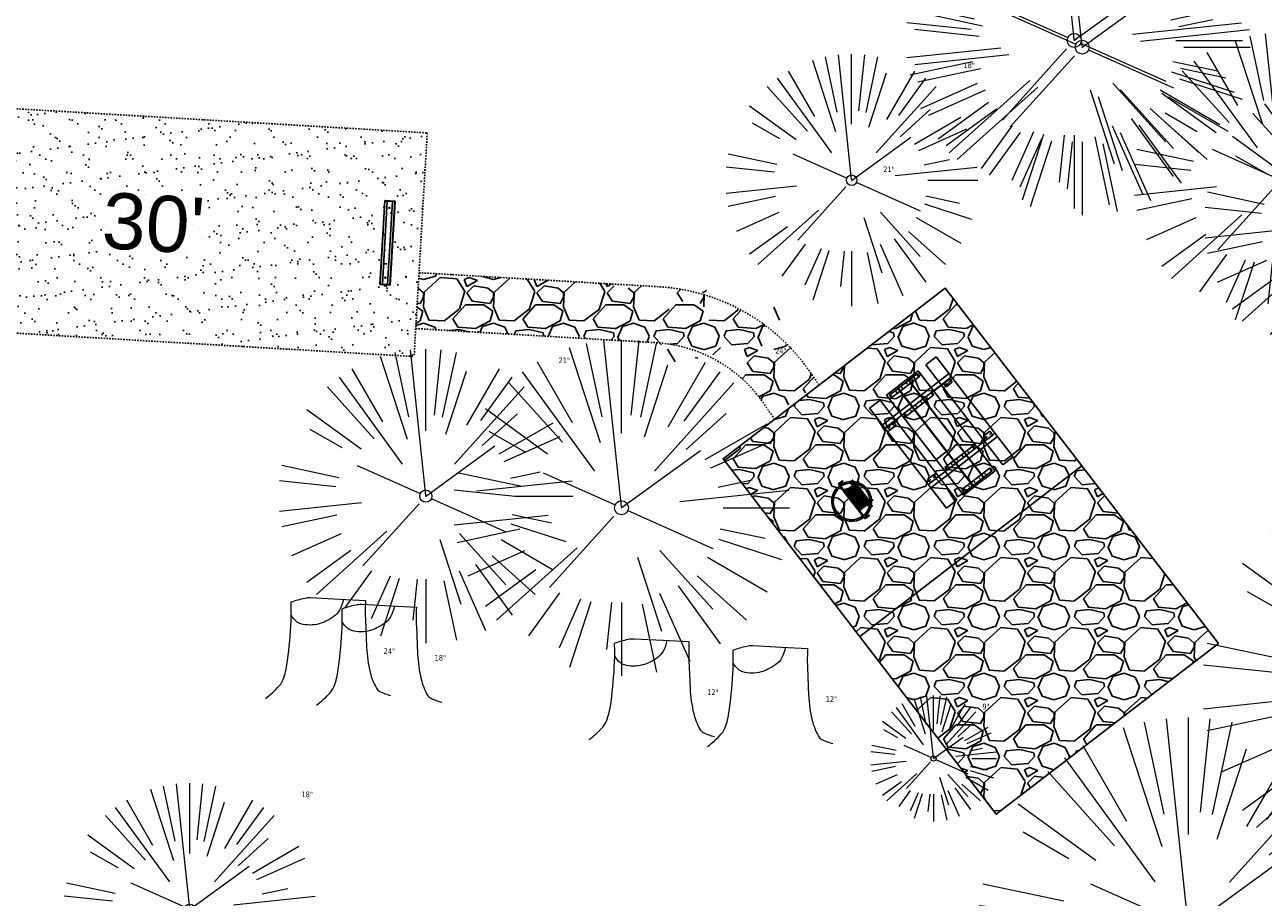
# Model space of a CAD drawing. Header units: feet. Extents: x 1134296 to 1140710, y 647902 to 649877.
# Tile 43 of 57: x 1134717 to 1134805, y 649080 to 649142. Entities that reach past the tile are written whole.
import ezdxf

# ---------------------------------------------------------------- set-up
doc = ezdxf.new("R2010")
doc.units = ezdxf.units.FT
doc.header["$MEASUREMENT"] = 0
doc.linetypes.add('RAD', pattern=[0.13, 0.08, -0.05])
for name, color, linetype, lineweight in [('-ANGLE-IRON', 8, 'Continuous', 25), ('V-SITE-VEGE', 55, 'Continuous', 18), ('V-SITE-VEGE-TEXT', 8, 'Continuous', 18)]:
    doc.layers.add(name, color=color, linetype=linetype, lineweight=lineweight)
for name, color, linetype in [('-BOLTS-LAGS-SCREWS', 7, 'Continuous'), ('-CONCRETE', 9, 'Continuous'), ('-HARDWARE', 7, 'Continuous'), ('-TIMBER', 5, 'Continuous'), ('C-CAMPSITE-PADS', 6, 'Continuous'), ('C-PRKG-ASPH', 8, 'Continuous'), ('C-PRKG-GRVL', 8, 'Continuous'), ('C-PRKG-WHEL-STOP', 9, 'Continuous'), ('C-ROAD-ASPHALT', 1, 'Continuous'), ('C-ROAD-GRVL', 1, 'RAD'), ('C-SWLK-GRVL', 6, 'RAD'), ('C-SWLK-GRVL-PATT', 8, 'Continuous'), ('G-XREF', 7, 'Continuous')]:
    doc.layers.add(name, color=color, linetype=linetype)
doc.styles.add('Arial', font='arial.ttf')
doc.styles.add('SEI-Dim & Leader', font='tahoma.ttf')
pattern_1 = [(228.012787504, (3.6, 5), (-40.00000000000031, -45.00000000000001), [0.67268, -66.5954402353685]), (184.969740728, (3.15, 4.5), (59.99999999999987, 5.000000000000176), [1.15434, -114.27962380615]), (132.510447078, (2, 4.4), (50.00000000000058, -54.99999999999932), [0.8139400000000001, -80.5801629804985]), (267.273689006, (0.05, 3.15), (5.000000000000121, 100.0000000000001), [1.05119, -104.067790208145]), (292.833654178, (0, 2.1), (-24.99999999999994, 60.00000000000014), [1.030775, -102.0468656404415]), (357.273689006, (0.4, 1.15), (-100.0000000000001, 5.000000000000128), [1.05119, -104.067790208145]), (37.6942404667, (1.45, 1.1), (-64.99999999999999, -49.99999999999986), [1.390145, -137.62424274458]), (72.2553283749, (2.55, 1.95), (35.00000000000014, 110), [1.31244, -129.9316074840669]), (121.429565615, (2.95, 3.2), (-40.0000000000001, 64.99999999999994), [1.05475, -104.420365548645]), (175.236358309, (2.4, 4.1), (54.99999999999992, -5.00000000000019), [1.20416, -59.0038128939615]), (222.397437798, (1.2, 4.2), (-59.99999999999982, -54.99999999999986), [1.55724, -154.1668750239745]), (138.814074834, (5, 3.1), (-35.00000000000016, 30), [0.5315049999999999, -52.61922406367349]), (171.46923439, (4.600000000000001, 3.45), (64.99999999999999, -9.999999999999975), [1.011185, -100.107557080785]), (225, (3.6, 3.6), (-5.551115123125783e-16, -4.999999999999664), [0.707105, -6.3639628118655]), (203.198590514, (3.25, 4.2), (24.99999999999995, 9.999999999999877), [0.38079, -37.6980755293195]), (291.801409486, (2.9, 4.050000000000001), (-4.99999999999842, 15.00000000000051), [0.538515, -26.3873090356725]), (30.96375653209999, (3.1, 3.55), (15.00000000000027, 9.999999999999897), [0.874645, -28.2801144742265]), (161.565051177, (3.85, 4), (10.00000000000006, -4.999999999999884), [0.632455, -15.178933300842]), (16.389540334, (0, 4.050000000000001), (49.99999999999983, 15.00000000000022), [0.886, -87.714225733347]), (70.3461759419, (0.8500000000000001, 4.3), (-20.0000000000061, -55.00000000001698), [0.7433049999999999, -73.58703873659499]), (293.198590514, (3.85, 5), (-9.999999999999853, 24.99999999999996), [0.761575, -37.3172905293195]), (343.610459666, (4.149999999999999, 4.3), (-49.99999999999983, 15.00000000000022), [0.8859999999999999, -87.71422573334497]), (339.44395478, (0, 0.95), (-25.00000000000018, 10.00000000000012), [0.8543999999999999, -41.86561872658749]), (294.775140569, (0.8, 0.65), (-25.00000000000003, 55.00000000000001), [0.71589, -70.87321531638]), (66.8014094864, (3.9, 0), (9.999999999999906, 24.99999999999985), [0.761575, -37.3172905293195]), (17.3540246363, (4.2, 0.7000000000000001), (-64.99999999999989, -19.99999999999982), [0.838155, -82.97711807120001]), (69.44395478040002, (1.45, 0), (-10.00000000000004, -24.99999999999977), [0.4272, -42.29281872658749]), (101.309932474, (3.6, 0), (-4.999999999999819, 20.00000000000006), [0.25495, -25.240147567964]), (165.963756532, (3.55, 0.25), (14.99999999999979, -5.000000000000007), [1.030775, -19.5847531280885]), (186.009005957, (2.55, 0.5), (50.00000000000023, 4.999999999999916), [0.9552499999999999, -94.56961587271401]), (303.690067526, (3.1, 3.1), (-4.999999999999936, 9.999999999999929), [0.7211099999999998, -17.30664637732]), (353.157226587, (3.5, 2.5), (85.00000000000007, -10.00000000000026), [1.25897, -124.6378131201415]), (60.9453959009, (4.75, 2.35), (-19.99999999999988, -34.99999999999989), [0.51478, -50.963370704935]), (90, (5, 2.8), (-4.999999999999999, 5), [0.3, -4.699999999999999]), (120.256437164, (2.45, 0.65), (20.00000000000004, -35.00000000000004), [0.69462, -68.76759994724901]), (48.01278750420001, (2.1, 1.25), (40, 44.99999999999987), [1.34536, -65.92276023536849]), (0, (3, 2.25), (5, 5), [1.3, -3.7]), (325.3048464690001, (4.3, 2.25), (50.0000000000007, -34.99999999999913), [0.7905699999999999, -78.26637150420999]), (254.054604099, (4.95, 1.8), (-5.000000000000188, -20.00000000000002), [0.72801, -35.6725394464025]), (207.645975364, (4.75, 1.1), (-94.99999999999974, -50.00000000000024), [1.185325, -117.347370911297]), (175.42607874, (3.7, 0.55), (-64.99999999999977, 5.000000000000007), [1.253995, -124.1453670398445])]

# ---------------------------------------------------------------- blocks, each defined once
blk = doc.blocks.new('V-SITE-VEGE-Coniferious Tree 2')
at = {"color": 0, "linetype": 'ByBlock'}
for p, q in [((-0.06264093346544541, 0.1926377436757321), (-0.1545378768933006, 0.4755369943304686)), ((-0.0574950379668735, 0.2703678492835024), (-0.1039851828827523, 0.4890788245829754)), ((-0.0003172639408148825, 0.0025937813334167), (-0.05229705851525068, 0.4972664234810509)), ((-3.601054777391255e-05, 0.2219193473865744), (-3.601054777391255e-05, 0.5000060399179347)), ((0.02890183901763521, 0.2753366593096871), (0.05222503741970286, 0.4972664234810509)), ((0.0571938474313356, 0.2692740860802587), (0.1039131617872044, 0.4890788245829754)), ((-0.1460065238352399, 0.2528363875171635), (-0.2500390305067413, 0.4330260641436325)), ((0.06850648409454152, 0.2109817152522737), (0.1382469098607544, 0.425630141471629)), ((0.139142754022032, 0.2410654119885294), (0.2499670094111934, 0.4330260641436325)), ((-0.07913071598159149, 0.1088658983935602), (-0.2939353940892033, 0.4045257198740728)), ((0.1868724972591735, 0.2572635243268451), (0.2938633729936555, 0.4045257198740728)), ((-0.1756943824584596, 0.1950752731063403), (-0.3346129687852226, 0.3715878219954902)), ((0.09777767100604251, 0.108636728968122), (0.3345409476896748, 0.3715878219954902)), ((-0.2201011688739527, 0.1598873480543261), (-0.4045617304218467, 0.2938993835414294)), ((0.1919663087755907, 0.1728666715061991), (0.3115823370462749, 0.2805763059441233)), ((0.2487690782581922, 0.143647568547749), (0.4329900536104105, 0.2500030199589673)), ((-0.2844040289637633, 0.1641894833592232), (-0.393144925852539, 0.2269610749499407)), ((0.2658942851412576, 0.1183972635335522), (0.4567507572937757, 0.2033670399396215)), ((-0.0009318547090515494, -0.0006770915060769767), (0.2349564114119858, 0.1707208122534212)), ((-0.2961437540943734, 0.06292784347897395), (-0.4891148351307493, 0.1039491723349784)), ((-0.01992166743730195, 0.008854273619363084), (-0.2318825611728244, 0.1032199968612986)), ((0.2872695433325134, 0.06106323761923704), (0.3884790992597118, 0.08257391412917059)), ((-0.3060292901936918, 0.03215663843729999), (-0.4973024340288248, 0.05226104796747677)), ((0.173080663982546, 0.01818771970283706), (0.497230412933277, 0.05226104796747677)), ((0.3024988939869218, 0), (0.4999700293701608, 0)), ((-0.2182782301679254, -0.02292736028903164), (-0.4973024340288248, -0.05226104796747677)), ((-0.02300503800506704, -0.02554197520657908), (-0.2137781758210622, -0.2373882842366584)), ((0.01849546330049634, -0.008260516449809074), (0.2719985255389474, -0.1211160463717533)), ((-0.302185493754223, -0.0642195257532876), (-0.4891148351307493, -0.1039491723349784)), ((0.2936342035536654, -0.06241742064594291), (0.4274066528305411, -0.09084484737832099)), ((0.2891445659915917, -0.09395946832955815), (0.4755009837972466, -0.1545018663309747)), ((-0.2881436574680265, -0.1282723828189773), (-0.4568227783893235, -0.2033670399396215)), ((-0.1320480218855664, -0.1188660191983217), (-0.3716238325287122, -0.3345769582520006)), ((0.04781873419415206, -0.1473038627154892), (0.1192466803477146, -0.3671294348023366)), ((0.1143820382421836, -0.1271057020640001), (0.2718110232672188, -0.301920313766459)), ((0.2555295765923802, -0.1475434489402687), (0.4329900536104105, -0.2500030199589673)), ((-0.254528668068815, -0.1848980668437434), (-0.4045617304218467, -0.2938993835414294)), ((0.2253521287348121, -0.2029399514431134), (0.3715518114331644, -0.3345769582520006)), ((0.1688618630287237, -0.2324611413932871), (0.2938633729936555, -0.4045257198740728)), ((-0.1842986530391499, -0.2536176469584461), (-0.2766747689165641, -0.3807650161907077)), ((0.1131111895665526, -0.2541280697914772), (0.2033310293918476, -0.4567867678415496)), ((-0.1213812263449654, -0.2725449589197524), (-0.1855903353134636, -0.4167758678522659)), ((-0.09098502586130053, -0.2799408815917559), (-0.1545378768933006, -0.4755369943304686)), ((-0.02966136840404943, -0.2817638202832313), (-0.04434904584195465, -0.4216092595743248)), ((-3.601054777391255e-05, -0.2817638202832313), (-3.601054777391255e-05, -0.5000060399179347)), ((0.06104806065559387, -0.2873055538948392), (0.1039131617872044, -0.4890788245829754))]:
    blk.add_line(p, q, dxfattribs=at)
blk.add_circle((-3.601054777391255e-05, 0), 0.02083358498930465)
blk = doc.blocks.new('V-SITE-VEGE-Stump')
for points in [[(-0.122905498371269, -0.01429599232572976, 0.05261256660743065), (-0.09863241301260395, 0.007697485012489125, 0.1061947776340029), (-0.09053039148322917, 0.02191696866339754, 0.04486152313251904), (-0.08374707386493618, 0.05273626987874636, 0.02007395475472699), (-0.07764030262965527, 0.1228815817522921, 0.01167487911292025), (-0.07732468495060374, 0.1363966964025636, 0.007866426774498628), (-0.07764030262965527, 0.1564565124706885)], [(-0.07764030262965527, 0.1564565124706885, -0.02766804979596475), (-0.05341885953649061, 0.1633605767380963, -0.0679781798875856), (-0.04316680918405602, 0.1642506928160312), (0.008593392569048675, 0.1616126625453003), (0.05395851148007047, 0.1590945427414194)], [(0.01506844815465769, 0.161253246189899, -0.08286378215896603), (0.008147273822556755, 0.1419669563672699, -0.1113242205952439), (-0.002098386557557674, 0.130555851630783, -0.03931328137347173), (-0.01592715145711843, 0.1222882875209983, -0.04919659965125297), (-0.02797848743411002, 0.1177254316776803, -0.06600187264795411), (-0.0446681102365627, 0.1155126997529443, -0.07018691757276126), (-0.06035359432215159, 0.1177254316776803, -0.1148593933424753), (-0.06850904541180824, 0.1222766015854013, -0.0759377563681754), (-0.07734269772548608, 0.1331671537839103)], [(0.05395851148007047, 0.1590945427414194, 0.004334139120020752), (0.05376627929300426, 0.1369184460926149, 0.00834373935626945), (0.05395851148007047, 0.1253997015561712), (0.05605689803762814, 0.07623641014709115, 0.04625247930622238), (0.06241632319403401, 0.03170819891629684, 0.06962485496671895), (0.07334360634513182, 0.00381048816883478, 0.1497246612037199), (0.07941695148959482, -0.001975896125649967, 0.05852299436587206), (0.09922370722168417, -0.009139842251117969)]]:
    blk.add_lwpolyline(points, format="xyb")
blk = doc.blocks.new('C_XBASE-PACTOLA_02403811')
at = {"layer": 'V-SITE-VEGE', "xscale": 23.99971008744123, "yscale": 23.99971008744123, "zscale": 23.99971008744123, "rotation": 8.537736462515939e-07}
for p in [(1134791.475, 649141.168), (1134792.044, 649140.685), (1134759.162, 649107.793)]:
    blk.add_blockref('V-SITE-VEGE-Coniferious Tree 2', p, dxfattribs=at)
at = {"layer": 'V-SITE-VEGE'}
for name, p, xscale, yscale, zscale in [('V-SITE-VEGE-Coniferious Tree 2', (1134806.217, 649131.199), 20.99974632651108, 20.99974632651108, 20.99974632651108), ('V-SITE-VEGE-Coniferious Tree 2', (1134775.59, 649131.181), 17.99978256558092, 17.99978256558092, 17.99978256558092), ('V-SITE-VEGE-Coniferious Tree 2', (1134811.259, 649128.138), 20.99974632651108, 20.99974632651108, 20.99974632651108), ('V-SITE-VEGE-Coniferious Tree 2', (1134745.199, 649108.618), 20.99974632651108, 20.99974632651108, 20.99974632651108), ('V-SITE-VEGE-Coniferious Tree 2', (1134815.631, 649094.987), 29.99963760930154, 29.99963760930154, 29.99963760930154), ('V-SITE-VEGE-Stump', (1134738.711, 649094.757), 40.31522404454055, 40.31522404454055, 40.31522404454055), ('V-SITE-VEGE-Stump', (1134742.348, 649094.275), 40.31522404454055, 40.31522404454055, 40.31522404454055), ('V-SITE-VEGE-Stump', (1134761.8, 649091.817), 40.31522404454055, 40.31522404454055, 40.31522404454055), ('V-SITE-VEGE-Stump', (1134770.258, 649091.325), 40.31522404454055, 40.31522404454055, 40.31522404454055), ('V-SITE-VEGE-Coniferious Tree 2', (1134781.436, 649089.883), 8.999891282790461, 8.999891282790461, 8.999891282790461), ('V-SITE-VEGE-Coniferious Tree 2', (1134799.621, 649077.804), 29.99963760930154, 29.99963760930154, 29.99963760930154), ('V-SITE-VEGE-Coniferious Tree 2', (1134728.349, 649079.116), 17.99978256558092, 17.99978256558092, 17.99978256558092)]:
    blk.add_blockref(name, p, dxfattribs=dict(at, xscale=xscale, yscale=yscale, zscale=zscale))
at = {"layer": 'V-SITE-VEGE-TEXT', "char_height": 0.4, "attachment_point": 7, "style": 'SEI-Dim & Leader'}
for s, insert in [('18"', (1134783.56534375, 649139.181)), ('21"', (1134777.845234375, 649131.76)), ('24"', (1134770.129125, 649118.793)), ('21"', (1134754.670234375, 649118.118)), ('24"', (1134742.188594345, 649097.357)), ('18"', (1134745.825594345, 649096.875)), ('12"', (1134765.277594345, 649094.417)), ('12"', (1134773.735594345, 649093.9249999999)), ('9"', (1134784.923671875, 649093.383)), ('18"', (1134736.32434375, 649087.116))]:
    blk.add_mtext(s, dxfattribs=dict(at, insert=insert))
blk = doc.blocks.new('Wheel_Stop')
for points in [[(-36, 6.75), (36, 6.75)], [(-36, -2.25), (-36, 6.75)], [(-35.625, 4.5), (-36, 6.75)], [(-35.625, 0), (-36, -2.25)], [(-35.955, 6.48), (35.955, 6.48)], [(-35.625, 4.5), (-35.625, 0)], [(-35.625, 4.5), (35.625, 4.5)], [(-35.625, 0), (35.625, 0)], [(35.625, 4.5), (36, 6.75)], [(35.625, 4.5), (35.625, 0)], [(35.625, 0), (36, -2.25)], [(36, -2.25), (36, 6.75)], [(-36, -2.25), (36, -2.25)], [(-35.955, -1.98), (35.955, -1.98)]]:
    blk.add_lwpolyline(points)
for centre in [(-30, 2.25), (30, 2.25)]:
    blk.add_circle(centre, 0.5)
blk = doc.blocks.new('10FT_Precast Table')
at = {"layer": '-ANGLE-IRON'}
for p, q in [((-28.53399626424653, 27.12499979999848), (-28.53399626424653, 33.62500020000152)), ((-28.53399626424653, 33.62500020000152), (-24.53403626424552, 33.62500020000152)), ((-24.53403626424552, 33.62500020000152), (-24.53403626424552, 27.12499979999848)), ((28.46604333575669, 27.12499979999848), (28.46604333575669, 33.62500020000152)), ((28.46604333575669, 33.62500020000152), (32.4660033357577, 33.62500020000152)), ((32.4660033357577, 33.62500020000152), (32.4660033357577, 27.12499979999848)), ((-24.53403626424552, 27.12499979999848), (-28.53399626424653, 27.12499979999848)), ((32.4660033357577, 27.12499979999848), (28.46604333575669, 27.12499979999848)), ((-49.49999999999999, 15.84066587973), (-52.49999999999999, 15.84066587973)), ((-52.49999999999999, 15.84066587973), (-52.49999999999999, -14.65933416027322)), ((-49.49999999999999, -14.65933416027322), (-49.49999999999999, 15.84066587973)), ((-25.53399626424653, 15.8406658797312), (-28.53399626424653, 15.8406658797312)), ((-28.53399626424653, 15.8406658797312), (-28.53399626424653, -14.65933416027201)), ((-25.53399626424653, -14.65933416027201), (-25.53399626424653, 15.8406658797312)), ((32.4660033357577, 15.84066587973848), (29.4660033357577, 15.84066587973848)), ((29.4660033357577, 15.84066587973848), (29.4660033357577, -14.65933416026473)), ((32.4660033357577, -14.65933416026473), (32.4660033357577, 15.84066587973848)), ((52.50000000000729, 15.8406658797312), (49.50000000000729, 15.8406658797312)), ((49.50000000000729, 15.8406658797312), (49.50000000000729, -14.65933416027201)), ((52.50000000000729, -14.65933416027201), (52.50000000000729, 15.8406658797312)), ((-52.49999999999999, -14.65933416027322), (-49.49999999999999, -14.65933416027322)), ((-28.53399626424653, -14.65933416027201), (-25.53399626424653, -14.65933416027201)), ((29.4660033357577, -14.65933416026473), (32.4660033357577, -14.65933416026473)), ((49.50000000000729, -14.65933416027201), (52.50000000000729, -14.65933416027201)), ((-28.53399626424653, -33.62500019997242), (-28.53399626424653, -27.12499979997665)), ((-28.53399626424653, -27.12499979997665), (-24.53403626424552, -27.12499979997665)), ((-24.53403626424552, -27.12499979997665), (-24.53403626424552, -33.62500019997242)), ((28.46604333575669, -33.62500019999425), (28.46604333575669, -27.1249997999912)), ((28.46604333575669, -27.1249997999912), (32.4660033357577, -27.1249997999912)), ((32.4660033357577, -27.1249997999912), (32.4660033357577, -33.62500019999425)), ((-24.53403626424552, -33.62500019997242), (-28.53399626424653, -33.62500019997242)), ((32.4660033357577, -33.62500019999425), (28.46604333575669, -33.62500019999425))]:
    blk.add_line(p, q, dxfattribs=at)
at = {"layer": '-BOLTS-LAGS-SCREWS'}
for centre in [(-26.53401626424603, 32.12500020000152), (30.46602333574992, 32.12500020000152), (-26.53401626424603, 28.62499979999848), (30.46602333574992, 28.62499979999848), (-50.99999999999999, 14.84066987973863), (-27.03399626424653, 14.84066987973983), (30.9660033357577, 14.84066987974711), (51.00000000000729, 14.84066987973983), (-50.99999999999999, 9.340670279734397), (-50.99999999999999, 3.340670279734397), (-27.03399626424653, 9.340670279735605), (-27.03399626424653, 3.340670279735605), (30.9660033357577, 9.34067027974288), (30.9660033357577, 3.340670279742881), (51.00000000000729, 9.340670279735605), (51.00000000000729, 3.340670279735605), (-50.99999999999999, -2.159338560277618), (-50.99999999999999, -8.159338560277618), (-27.03399626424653, -2.15933856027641), (-27.03399626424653, -8.15933856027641), (30.9660033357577, -2.159338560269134), (30.9660033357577, -8.159338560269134), (51.00000000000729, -2.15933856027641), (51.00000000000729, -8.15933856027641), (-50.99999999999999, -13.65933816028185), (-27.03399626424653, -13.65933816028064), (30.9660033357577, -13.65933816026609), (51.00000000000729, -13.65933816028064), (-26.53401626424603, -28.62499979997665), (30.46602333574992, -28.6249997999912), (-26.53401626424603, -32.12500019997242), (30.46602333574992, -32.12500019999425)]:
    blk.add_circle(centre, 0.15625000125, dxfattribs=at)
at = {"layer": '-CONCRETE'}
for p, q in [((-32.03399630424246, -35.99999999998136), (-32.03399630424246, 35.99999999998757)), ((-28.53399626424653, 35.99999999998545), (-28.53399626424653, 33.62500020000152)), ((32.4660033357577, 36), (32.4660033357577, 33.62500020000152)), ((35.96600337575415, -35.99999999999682), (35.96600337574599, 35.99999999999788)), ((-28.53399626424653, -27.12499979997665), (-28.53399626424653, 27.12499979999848)), ((32.4660033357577, -27.1249997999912), (32.4660033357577, 27.12499979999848)), ((-28.53399626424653, -35.99999999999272), (-28.53399626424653, -33.62500019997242)), ((32.4660033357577, -33.62500019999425), (32.4660033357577, -36))]:
    blk.add_line(p, q, dxfattribs=at)
at = {"layer": '-TIMBER'}
for p, q in [((-53.99999999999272, 24.74999999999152), (-54, 35.99999999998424)), ((-54, 35.99999999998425), (54, 36.0000000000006)), ((54.00000000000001, 24.75000000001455), (54.00000000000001, 36)), ((-54, 24.74999999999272), (53.99999999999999, 24.74999999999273)), ((-53.99999999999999, 6.465667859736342), (-53.99999999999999, 17.71566785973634)), ((-53.99999999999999, 17.71566785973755), (54, 17.71566785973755)), ((54.00000000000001, 17.71566785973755), (54.00000000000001, 6.46566785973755)), ((-53.99999999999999, 6.46566785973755), (54, 6.46566785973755)), ((-53.99999999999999, -5.034336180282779), (-53.99999999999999, 6.215667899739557)), ((-53.99999999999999, 6.215667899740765), (54, 6.215667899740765)), ((54.00000000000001, 6.215667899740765), (54.00000000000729, -5.034336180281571)), ((54.00000000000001, -5.034336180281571), (-53.99999999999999, -5.034336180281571)), ((-53.99999999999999, -16.53433614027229), (-53.99999999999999, -5.28433614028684)), ((54.00000000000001, -5.284336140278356), (-53.99999999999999, -5.284336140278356)), ((54.00000000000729, -5.28433614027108), (54.00000000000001, -16.53433614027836)), ((54.00000000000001, -16.53433614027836), (-53.99999999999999, -16.53433614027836)), ((-54, -35.99999999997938), (-53.99999999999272, -24.74999999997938)), ((-54, -24.74999999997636), (53.99999999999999, -24.75000000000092)), ((54.00000000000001, -36), (54.00000000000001, -24.75)), ((-54, -35.99999999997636), (53.99999999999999, -36.00000000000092))]:
    blk.add_line(p, q, dxfattribs=at)
blk = doc.blocks.new('*X386')
at = {"color": 0}
for p, q in [((146.0622026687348, 353.5980429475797), (146.1426743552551, 353.6785146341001)), ((146.0622026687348, 352.8909361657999), (146.8122026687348, 353.6409361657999)), ((146.0622026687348, 352.5373827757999), (146.8122026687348, 353.2873827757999)), ((146.0622026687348, 351.8302759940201), (146.8122026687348, 352.5802759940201)), ((146.0622026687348, 351.4767226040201), (146.8122026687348, 352.2267226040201)), ((146.0622026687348, 350.7696158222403), (146.8122026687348, 351.5196158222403)), ((146.3246548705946, 350.6785146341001), (146.8122026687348, 351.1660624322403))]:
    blk.add_line(p, q, dxfattribs=at)
blk = doc.blocks.new('Pilot Rocks FS-30_18_PA')
at = {"layer": '-HARDWARE'}
for p, q in [((-8.817777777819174, 0.04421580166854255), (-17.86666666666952, 0.04421580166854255)), ((-17.86666666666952, 0.04421580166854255), (-12.77892653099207, 0.04421580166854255)), ((-10.20000000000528, 0.04421580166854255), (10.19999999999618, 0.04421580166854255)), ((8.817777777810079, 0.04421580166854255), (17.86666666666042, 0.04421580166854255)), ((12.77892653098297, 0.04421580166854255), (17.86666666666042, 0.04421580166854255)), ((-18.93333333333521, -4.555784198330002), (-18.93333333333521, -1.355784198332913)), ((-18.93333333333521, -1.355784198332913), (-18.86666666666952, -1.355784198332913)), ((-18.86666666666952, -1.355784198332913), (-18.86666666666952, -0.9557841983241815)), ((-18.86666666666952, -1.355784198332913), (-18.86666666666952, -0.9557841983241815)), ((-18.20000000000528, -1.355784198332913), (-18.20000000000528, -0.9557841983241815)), ((-18.20000000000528, -0.9557841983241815), (-18.20000000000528, -1.355784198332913)), ((-18.20000000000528, -1.355784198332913), (-18.13333333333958, -1.355784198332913)), ((-18.13333333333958, -1.355784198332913), (-18.13333333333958, -4.555784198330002)), ((-8.817777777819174, -0.6224508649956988), (-17.86666666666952, -0.6224508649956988)), ((-13.33940419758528, -0.6224508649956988), (-17.86666666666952, -0.6224508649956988)), ((-10.20000000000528, -0.6224508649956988), (10.19999999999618, -0.6224508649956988)), ((-10.20000000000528, -0.6224508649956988), (-10.20000000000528, -11.31238912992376)), ((-9.533333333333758, -0.6224508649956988), (-9.533333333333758, -11.31238912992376)), ((-8.817777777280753, -0.6224508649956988), (-8.817777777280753, -11.64572246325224)), ((-8.284444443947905, -0.6224508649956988), (-8.284444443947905, -11.64572246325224)), ((-7.502222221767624, -0.6224508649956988), (-7.502222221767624, -11.64572246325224)), ((-6.9688888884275, -0.6224508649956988), (-6.9688888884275, -11.64572246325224)), ((-6.18666666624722, -0.6224508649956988), (-6.18666666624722, -11.64572246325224)), ((-5.653333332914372, -0.6224508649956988), (-5.653333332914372, -11.64572246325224)), ((-4.871111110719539, -0.6224508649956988), (-4.871111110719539, -11.64572246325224)), ((-4.337777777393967, -0.6224508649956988), (-4.337777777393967, -11.64572246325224)), ((-3.555555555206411, -0.6224508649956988), (-3.555555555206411, -11.64572246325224)), ((-3.022222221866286, -0.6224508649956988), (-3.022222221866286, -11.64572246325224)), ((-2.23999999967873, -0.6224508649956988), (-2.23999999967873, -11.64572246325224)), ((-1.706666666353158, -0.6224508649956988), (-1.706666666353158, -11.64572246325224)), ((-0.9244444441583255, -0.6224508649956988), (-0.9244444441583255, -11.64572246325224)), ((-0.3911111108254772, -0.6224508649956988), (-0.3911111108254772, -11.64572246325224)), ((0.3911111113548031, -0.6224508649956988), (0.3911111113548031, -11.64572246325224)), ((0.9244444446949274, -0.6224508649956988), (0.9244444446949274, -11.64572246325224)), ((1.706666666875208, -0.6224508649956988), (1.706666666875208, -11.64572246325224)), ((2.240000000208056, -0.6224508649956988), (2.240000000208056, -11.64572246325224)), ((3.022222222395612, -0.6224508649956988), (3.022222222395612, -11.64572246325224)), ((3.555555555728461, -0.6224508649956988), (3.555555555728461, -11.64572246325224)), ((4.337777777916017, -0.6224508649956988), (4.337777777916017, -11.64572246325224)), ((4.871111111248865, -0.6224508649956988), (4.871111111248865, -11.64572246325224)), ((5.653333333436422, -0.6224508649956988), (5.653333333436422, -11.64572246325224)), ((6.18666666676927, -0.6224508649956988), (6.18666666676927, -11.64572246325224)), ((6.968888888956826, -0.6224508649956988), (6.968888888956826, -11.64572246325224)), ((7.502222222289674, -0.6224508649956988), (7.502222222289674, -11.64572246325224)), ((8.28444444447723, -0.6224508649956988), (8.28444444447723, -11.64572246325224)), ((8.817777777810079, -0.6224508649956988), (8.817777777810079, -11.64572246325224)), ((17.86666666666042, -0.6224508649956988), (8.817777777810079, -0.6224508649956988)), ((9.533333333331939, -0.6224508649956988), (9.533333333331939, -11.31238912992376)), ((10.19999999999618, -0.6224508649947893), (10.19999999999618, -11.31238912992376)), ((18.13333333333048, -4.555784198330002), (18.13333333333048, -1.355784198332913)), ((18.13333333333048, -1.355784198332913), (18.19999999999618, -1.355784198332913)), ((18.93333333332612, -4.555784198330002), (18.13333333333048, -4.555784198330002)), ((18.19999999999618, -1.355784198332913), (18.19999999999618, -0.9557841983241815)), ((18.19999999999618, -1.355784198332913), (18.19999999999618, -0.9557841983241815)), ((18.86666666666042, -1.355784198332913), (18.86666666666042, -0.9557841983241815)), ((18.86666666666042, -0.9557841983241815), (18.86666666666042, -1.355784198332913)), ((18.86666666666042, -1.355784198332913), (18.93333333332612, -1.355784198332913)), ((18.93333333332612, -1.355784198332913), (18.93333333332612, -4.555784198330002)), ((-10.20000000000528, -11.31238912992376), (-10.20000000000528, -14.84572246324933)), ((-10.20000000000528, -13.68324198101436), (-10.20000000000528, -14.84572246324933)), ((-9.533333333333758, -11.31238912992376), (-9.533333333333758, -14.84572246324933)), ((-9.533333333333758, -11.64572246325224), (9.533333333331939, -11.64572246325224)), ((-9.533333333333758, -12.31238912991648), (9.533333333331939, -12.31238912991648)), ((-9.533333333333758, -14.84572246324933), (-9.533333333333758, -14.47618734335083)), ((9.533333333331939, -11.31238912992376), (9.533333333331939, -14.84572246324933)), ((9.533333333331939, -14.47618734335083), (9.533333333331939, -14.84572246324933)), ((10.19999999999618, -11.31238912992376), (10.19999999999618, -14.84572246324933)), ((10.19999999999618, -14.84572246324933), (10.19999999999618, -13.68324198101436))]:
    blk.add_line(p, q, dxfattribs=at)
at = {"layer": '-HARDWARE', "flags": 128}
for points in [[(0.04426932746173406, 18.18944163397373, 1), (-0.6223972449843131, 18.18908719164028), (-0.6206959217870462, 14.98908764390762, 1), (0.04597065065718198, 14.98944208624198), (0.04426932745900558, 18.18944163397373)], [(-11.77825193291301, -8.933957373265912, -1), (-11.29140720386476, -9.3893985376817), (-13.47752479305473, -11.72625323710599, -1), (-13.96436952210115, -11.27081207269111), (-11.77825193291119, -8.93395737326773)], [(11.77825193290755, -8.933957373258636, 1), (11.29140720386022, -9.389398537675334), (13.47752479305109, -11.72625323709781, 1), (13.96436952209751, -11.27081207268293), (11.77825193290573, -8.933957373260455)]]:
    blk.add_lwpolyline(points, format="xyb", dxfattribs=at)
at = {"layer": '-HARDWARE'}
for points in [[(-18.93333333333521, -4.555784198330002), (-18.93333333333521, -1.355784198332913), (-18.13333333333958, -1.355784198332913), (-18.13333333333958, -4.555784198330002)], [(-7.502222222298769, -11.64572246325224), (-8.28444444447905, -11.64572246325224), (-8.28444444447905, -0.6224508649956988), (-7.502222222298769, -0.6224508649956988)], [(-6.186666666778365, -11.64572246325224), (-6.968888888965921, -11.64572246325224), (-6.968888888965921, -0.6224508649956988), (-6.186666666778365, -0.6224508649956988)], [(-4.87111111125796, -11.64572246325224), (-5.653333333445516, -11.64572246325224), (-5.653333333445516, -0.6224508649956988), (-4.87111111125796, -0.6224508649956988)], [(-3.555555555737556, -11.64572246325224), (-4.337777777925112, -11.64572246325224), (-4.337777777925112, -0.6224508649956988), (-3.555555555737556, -0.6224508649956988)], [(-2.240000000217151, -11.64572246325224), (-3.022222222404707, -11.64572246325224), (-3.022222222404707, -0.6224508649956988), (-2.240000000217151, -0.6224508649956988)], [(-0.9244444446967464, -11.64572246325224), (-1.706666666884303, -11.64572246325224), (-1.706666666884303, -0.6224508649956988), (-0.9244444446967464, -0.6224508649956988)], [(-0.3911111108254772, -11.64572246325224), (0.3911111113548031, -11.64572246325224), (0.3911111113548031, -0.6224508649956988), (-0.3911111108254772, -0.6224508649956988)], [(0.9244444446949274, -11.64572246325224), (1.706666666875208, -11.64572246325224), (1.706666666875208, -0.6224508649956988), (0.9244444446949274, -0.6224508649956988)], [(2.240000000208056, -11.64572246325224), (3.022222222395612, -11.64572246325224), (3.022222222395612, -0.6224508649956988), (2.240000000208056, -0.6224508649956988)], [(3.555555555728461, -11.64572246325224), (4.337777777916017, -11.64572246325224), (4.337777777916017, -0.6224508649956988), (3.555555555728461, -0.6224508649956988)], [(4.871111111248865, -11.64572246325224), (5.653333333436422, -11.64572246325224), (5.653333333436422, -0.6224508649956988), (4.871111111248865, -0.6224508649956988)], [(6.18666666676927, -11.64572246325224), (6.968888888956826, -11.64572246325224), (6.968888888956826, -0.6224508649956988), (6.18666666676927, -0.6224508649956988)], [(7.502222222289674, -11.64572246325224), (8.28444444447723, -11.64572246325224), (8.28444444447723, -0.6224508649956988), (7.502222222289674, -0.6224508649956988)], [(18.93333333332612, -4.555784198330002), (18.93333333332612, -1.355784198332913), (18.13333333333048, -1.355784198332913), (18.13333333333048, -4.555784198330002)]]:
    blk.add_lwpolyline(points, close=True, dxfattribs=at)
for centre, radius, start, end in [((0, 9.094947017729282e-13), 17.06666666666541, 0.1484403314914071, 179.8515596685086), ((0, 0), 15.73333333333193, 0.1610200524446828, 179.8389799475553), ((-17.86666666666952, -0.9557841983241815), 1, 90, 180), ((-17.86666666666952, -0.9557841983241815), 1, 90, 180), ((17.86666666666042, -0.9557841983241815), 1, 0, 90), ((17.86666666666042, -0.9557841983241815), 1, 0, 90), ((-17.86666666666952, -0.9557841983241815), 0.3333333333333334, 90, 180), ((-17.86666666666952, -0.9557841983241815), 0.3333333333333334, 90, 180), ((0, 9.094947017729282e-13), 17.06666666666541, 182.0901397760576, 220.7490543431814), ((0, 0), 15.73333333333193, 182.2673591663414, 220.2247561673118), ((-9.094947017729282e-13, 1.818989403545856e-12), 15.73333333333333, 220.2247561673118, 229.5860659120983), ((-9.094947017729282e-13, 1.818989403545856e-12), 15.73333333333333, 310.4139340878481, 319.7752438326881), ((0, 0), 15.73333333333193, 319.7752438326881, 357.7326408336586), ((0, 9.094947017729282e-13), 17.06666666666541, 319.2509456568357, 357.9098602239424), ((17.86666666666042, -0.9557841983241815), 0.3333333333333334, 0, 90), ((17.86666666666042, -0.9557841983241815), 0.3333333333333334, 0, 90), ((-9.094947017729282e-13, 1.818989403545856e-12), 17.06666666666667, 220.7490543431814, 233.2977773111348), ((-9.866666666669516, -11.64572246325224), 0.3333333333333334, 0, 180), ((-9.866666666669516, -14.84572246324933), 0.3333333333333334, 180, 0), ((-9.866666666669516, -14.84572246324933), 0.3333333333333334, 180, 0), ((-9.094947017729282e-13, 1.818989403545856e-12), 15.73333333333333, 232.7040475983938, 307.2959524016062), ((-9.094947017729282e-13, 1.818989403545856e-12), 17.06666666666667, 236.0413981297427, 303.9586018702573), ((9.866666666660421, -11.64572246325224), 0.3333333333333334, 0, 180), ((9.866666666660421, -14.84572246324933), 0.3333333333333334, 180, 0), ((9.866666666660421, -14.84572246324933), 0.3333333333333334, 180, 0), ((-6.821210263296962e-11, 6.548361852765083e-11), 17.06666666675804, 306.7022226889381, 319.2509456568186)]:
    blk.add_arc(centre, radius, start, end, dxfattribs=at)
at = {"layer": '-HARDWARE', "rotation": 180}
for p, xscale, yscale, zscale in [((137.6663495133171, 372.583162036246), 1.066666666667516, 1.066666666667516, 1.066666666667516), ((-137.6663495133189, 372.583162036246), -1.066666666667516, 1.066666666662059, 1.066666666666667)]:
    blk.add_blockref('*X386', p, dxfattribs=dict(at, xscale=xscale, yscale=yscale, zscale=zscale))
blk = doc.blocks.new('C_PBASE-PACTOLA_02403811')
at = {"layer": 'C-CAMPSITE-PADS'}
blk.add_lwpolyline([(1134801.770250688, 649098.0946934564), (1134785.911520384, 649085.9086082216), (1134766.413783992, 649111.2825767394), (1134782.272514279, 649123.4686619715)], close=True, dxfattribs=at)
at = {"layer": 'C-ROAD-ASPHALT'}
blk.add_lwpolyline([(1134609.502741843, 649004.1715281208, -0.08481675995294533), (1134717.918854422, 649151.0643979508), (1134791.743864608, 649222.0439889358, -0.04164346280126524), (1134816.518779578, 649242.1816391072), (1134837.543218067, 649256.5428028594, -0.2654684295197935), (1134923.566161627, 649263.4658695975), (1134945.862647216, 649253.0055803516, -0.03670103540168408), (1135008.742528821, 649217.6654234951), (1135070.901654, 649176.4593855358, -0.3025232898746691), (1135097.532652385, 649113.0929439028), (1135091.831089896, 649083.3959326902, -0.0492726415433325), (1135086.690765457, 649066.0532714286), (1135029.43531187, 648925.4119419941, -0.009218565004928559), (1135022.286728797, 648908.7392420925), (1134970.105907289, 648792.9779079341, 0.09466954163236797), (1134957.786175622, 648834.7349342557), (1134921.92741579, 648904.3472810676, 0.300313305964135), (1134722.086161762, 649016.5601342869), (1134632.500993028, 649010.1122188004, 0.09071439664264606)], format="xyb", close=True, dxfattribs=at)
at = {"layer": 'C-ROAD-GRVL'}
for p, q in [((1134712.605721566, 649136.4836111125), (1134745.299338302, 649134.5626938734)), ((1134745.299338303, 649134.5626938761), (1134744.36087496, 649118.5902398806))]:
    blk.add_line(p, q, dxfattribs=at)
at = {"layer": 'C-ROAD-GRVL', "flags": 128}
blk.add_lwpolyline([(1134681.432533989, 649112.3640439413, -0.2348319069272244), (1134701.908788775, 649121.084517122), (1134744.36087496, 649118.5902398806)], format="xyb", dxfattribs=at)
at = {"layer": 'C-SWLK-GRVL', "flags": 128}
for points in [[(1134744.71279872, 649124.5799102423), (1134761.875818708, 649123.5714950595, -0.2301063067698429), (1134772.550299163, 649117.586239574), (1134773.269934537, 649116.5509452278)], [(1134744.478182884, 649120.5867967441), (1134761.641202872, 649119.5783815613, -0.2301063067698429), (1134769.265831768, 649115.3031990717), (1134770.094568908, 649114.1109468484)]]:
    blk.add_lwpolyline(points, format="xyb", dxfattribs=at)
at = {"layer": 'Defpoints'}
blk.add_lwpolyline([(1134792.021382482, 649110.7816777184), (1134776.162652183, 649098.595592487)], dxfattribs=at)
at = {"layer": '-HARDWARE', "xscale": 0.08333333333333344, "yscale": 0.08333333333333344, "zscale": 0.08333333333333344, "rotation": 127.5392135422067}
blk.add_blockref('Pilot Rocks FS-30_18_PA', (1134775.587696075, 649108.242867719), dxfattribs=at)
at = {"xscale": 0.08333333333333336, "yscale": 0.08333333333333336, "zscale": 0.08333333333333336, "rotation": 127.5392135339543}
blk.add_blockref('10FT_Precast Table', (1134781.992861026, 649113.164692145), dxfattribs=at)
at = {"layer": 'C-PRKG-WHEL-STOP', "xscale": 0.08333333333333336, "yscale": 0.08333333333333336, "zscale": 0.08333333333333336, "rotation": 266.6374455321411}
blk.add_blockref('Wheel_Stop', (1134742.272018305, 649126.7267675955), dxfattribs=at)
at = {"layer": 'C-CAMPSITE-PADS', "insert": (1134722.244155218, 649130.3369446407), "char_height": 4, "attachment_point": 1, "rotation": 356.59368385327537, "style": 'Arial'}
blk.add_mtext_dynamic_manual_height_columns("30'", width=0.889023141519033, gutter_width=1, heights=[0], dxfattribs=at)
blk = doc.blocks.new('C_PHTCH-PACTOLA_02403811')
at = {"layer": 'C-PRKG-ASPH'}
h = blk.add_hatch(dxfattribs=at)
h.set_pattern_fill('ANSI31', color=256, scale=10, angle=70)
h.set_pattern_definition([(115, (0, 0), (-1.132884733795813, -0.5282728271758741), [])])
edge = h.paths.add_edge_path(flags=16)
edge.add_arc((1135093.567290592, 648760.3570235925), 541.9999999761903, 143.5703577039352, 153.2664360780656, ccw=False)
edge.add_arc((1135093.567290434, 648760.3570237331), 541.9999997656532, 133.8742793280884, 143.5703577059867, ccw=False)
edge.add_line((1134717.918854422, 649151.0643979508), (1134791.743864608, 649222.0439889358))
edge.add_arc((1134924.814897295, 649083.6384245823), 191.9999999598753, 124.33581191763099, 133.8742793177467, ccw=False)
edge.add_line((1134816.518779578, 649242.1816391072), (1134837.543218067, 649256.5428028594))
edge.add_arc((1134886.614896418, 649184.7029087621), 87.00000000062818, 64.86660358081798, 124.33581191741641, ccw=False)
edge.add_line((1134923.566161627, 649263.4658695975), (1134945.862647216, 649253.0055803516))
edge.add_arc((1134736.896871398, 648807.5874571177), 491.9999999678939, 56.45911934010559, 64.86660355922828, ccw=False)
edge.add_line((1135008.742528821, 649217.6654234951), (1135070.901654, 649176.4593855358))
edge.add_arc((1135036.644680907, 649124.7828938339), 62.00000000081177, -10.868034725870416, 56.45911933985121, ccw=False)
edge.add_line((1135097.532652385, 649113.0929439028), (1135091.831089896, 649083.3959326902))
edge.add_arc((1135001.481196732, 649100.7423100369), 92.00000001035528, 337.8486329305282, 349.13196525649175, ccw=False)
edge.add_line((1135086.690765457, 649066.0532714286), (1135029.43531187, 648925.4119419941))
edge.add_arc((1134573.749357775, 649110.9228871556), 491.9999995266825, 335.73595333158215, 337.84863296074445, ccw=False)
edge.add_line((1135022.286728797, 648908.7392420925), (1134970.105907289, 648792.9779079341))
edge.add_line((1134970.105907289, 648792.9779079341), (1134955.070696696, 648759.622817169))
edge.add_arc((1134506.533324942, 648961.8064625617), 492.0000003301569, 331.3465562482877, 335.7359533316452, ccw=False)
edge.add_line((1134938.281078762, 648725.8872446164), (1134902.771388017, 648660.9021647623))
edge.add_arc((1134778.161263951, 648728.9926705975), 142.0000000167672, 305.95733191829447, 331.34655630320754, ccw=False)
edge.add_line((1134861.541195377, 648614.0501326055), (1134757.483908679, 648538.5664206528))
edge.add_arc((1134835.579196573, 648430.9089730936), 133.0000000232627, 125.9573319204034, 166.4171722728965)
edge.add_arc((1134672.277915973, 648470.363906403), 35.00000000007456, 244.10855969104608, 346.41717227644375, ccw=False)
edge.add_arc((1134691.461854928, 648509.9128519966), 78.95614352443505, 214.9055155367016, 244.1168481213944, ccw=False)
edge.add_line((1134626.710174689, 648464.732186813), (1134623.062749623, 648469.9579645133))
edge.add_arc((1134821.506139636, 648608.4650796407), 241.9999999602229, 191.1167612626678, 214.9138039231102, ccw=False)
edge.add_line((1134584.046954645, 648561.8052956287), (1134566.403948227, 648651.5934078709))
edge.add_arc((1135049.172208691, 648746.4554480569), 491.9999999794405, 187.9519260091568, 191.1167612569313, ccw=False)
edge.add_line((1134561.903038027, 648678.391101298), (1134552.825444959, 648743.3771249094))
edge.add_arc((1134842.017716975, 648783.7730382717), 292.0000000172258, 166.3961174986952, 187.9519260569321, ccw=False)
edge.add_line((1134558.209758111, 648852.4537669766), (1134566.77306571, 648887.8397463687))
edge.add_arc((1135093.567290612, 648760.357023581), 542.0000000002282, 158.0478401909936, 166.396117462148, ccw=False)
edge.add_arc((1135093.567290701, 648760.357023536), 542.0000000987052, 153.2664360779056, 158.0478401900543, ccw=False)
edge = h.paths.add_edge_path()
edge.add_line((1134664.934415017, 648091.0186503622), (1134641.753924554, 648097.236757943))
edge.add_arc((1135131.441785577, 647965.8792352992), 506.9999999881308, 154.1154939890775, 164.9840567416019, ccw=False)
edge.add_arc((1135131.44177555, 647965.8792402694), 506.9999887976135, 153.4314984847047, 154.115493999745, ccw=False)
edge.add_arc((1134241.513528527, 648410.9103548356), 488.0000000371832, 333.4314984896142, 338.6383717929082)
edge.add_line((1134695.987914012, 648233.1548120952), (1134704.112198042, 648253.9264793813))
edge.add_arc((1134529.027803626, 648322.4060737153), 188.0000000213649, 338.6383717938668, 377.1954705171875)
edge.add_arc((1134651.306425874, 648360.2470375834), 60.00000000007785, 17.1954705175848, 74.97265706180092)
edge.add_line((1134666.863224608, 648418.1951696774), (1134661.500576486, 648419.8056636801))
edge.add_arc((1134691.489318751, 648509.9450223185), 94.99699278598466, 223.9418846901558, 251.5980721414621, ccw=False)
edge.add_arc((1134691.535842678, 648509.9839590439), 95.05751145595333, 214.9165962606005, 223.9393241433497, ccw=False)
edge.add_line((1134613.590003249, 648455.5746160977), (1134609.942525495, 648460.8004692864))
edge.add_arc((1134821.506139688, 648608.4650796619), 258.0000000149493, 191.1167612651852, 214.9138039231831, ccw=False)
edge.add_line((1134568.347173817, 648558.7203512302), (1134550.704167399, 648648.5084634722))
edge.add_arc((1135049.172208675, 648746.4554480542), 507.9999999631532, 187.9519260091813, 191.1167612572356, ccw=False)
edge.add_line((1134546.056886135, 648676.177626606), (1134536.979293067, 648741.163650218))
edge.add_arc((1134842.01771694, 648783.7730382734), 307.9999999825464, 166.3961174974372, 187.9519260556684, ccw=False)
edge.add_line((1134542.658637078, 648856.2170945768), (1134551.221944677, 648891.6030739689))
edge.add_arc((1135093.567290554, 648760.3570237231), 557.9999999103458, 163.9213237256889, 166.3961174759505, ccw=False)
edge.add_arc((1134538.177323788, 648920.4382053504), 19.99999999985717, 343.9213237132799, 402.7699397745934)
edge.add_line((1134552.859048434, 648934.0193305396), (1134533.446357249, 648955.005204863))
edge.add_arc((1135093.567290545, 648760.3570234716), 592.9783928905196, 146.0187423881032, 160.8370986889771, ccw=False)
edge.add_line((1134601.857481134, 649091.7855040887), (1134616.582948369, 649064.0343807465))
edge.add_arc((1134620.999668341, 649066.3780071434), 5.000000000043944, 207.9515834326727, 327.0740857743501)
edge.add_arc((1135093.567290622, 648760.3570235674), 558.0000000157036, 133.8742793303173, 147.0740857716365, ccw=False)
edge.add_line((1134706.829601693, 649162.5981949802), (1134780.654611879, 649233.5777859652))
edge.add_arc((1134924.814897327, 649083.6384245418), 208.0000000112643, 124.3358119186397, 133.8742793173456, ccw=False)
edge.add_line((1134807.494103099, 649255.3935736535), (1134828.518541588, 649269.7547374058))
edge.add_arc((1134886.614896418, 649184.7029087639), 102.9999999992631, 64.86660357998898, 124.33581191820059, ccw=False)
edge.add_line((1134930.361796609, 649277.9510118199), (1134952.658282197, 649267.4907225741))
edge.add_arc((1134736.896871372, 648807.5874570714), 508.0000000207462, 56.4591193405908, 64.86660355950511, ccw=False)
edge.add_line((1135017.583038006, 649231.0012923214), (1135079.742163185, 649189.7952543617))
edge.add_arc((1135036.644680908, 649124.782893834), 77.99999999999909, -10.868034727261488, 56.45911934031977, ccw=False)
edge.add_line((1135113.245677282, 649110.0761826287), (1135107.544114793, 649080.3791714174))
edge.add_arc((1135001.481196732, 649100.7423100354), 108.0000000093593, 337.84863293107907, 349.131965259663, ccw=False)
edge.add_line((1135101.509820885, 649060.0203951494), (1135044.254367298, 648919.3790657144))
edge.add_arc((1134573.749357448, 649110.9228872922), 507.9999998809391, 335.7359533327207, 337.84863295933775, ccw=False)
edge.add_line((1135036.873309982, 648902.1641641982), (1134969.657277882, 648753.0477392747))
edge.add_arc((1134506.53332524, 648961.8064624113), 507.9999999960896, 331.346556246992, 335.73595333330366, ccw=False)
edge.add_line((1134952.321656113, 648718.215074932), (1134916.811965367, 648653.2299950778))
edge.add_arc((1134778.161263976, 648728.9926705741), 157.9999999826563, 305.9573319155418, 331.3465563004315, ccw=False)
edge.add_line((1134870.936117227, 648601.0988607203), (1134766.878830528, 648525.6151487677))
edge.add_arc((1134835.579196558, 648430.9089731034), 117.0000000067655, 125.9573319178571, 162.264860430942)
edge.add_arc((1134752.713885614, 648457.4106757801), 29.99999999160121, 162.264860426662, 196.8024120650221)
edge.add_arc((1134835.579196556, 648430.9089731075), 113.0000000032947, 170.9217318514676, 197.5476736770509)
edge.add_line((1134727.837491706, 648396.8395581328), (1134731.162683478, 648386.3239143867))
edge.add_arc((1134529.027802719, 648322.4060734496), 212.0000009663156, 11.340079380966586, 17.54767372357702, ccw=False)
edge.add_arc((1134529.055568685, 648322.403813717), 211.9732215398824, -20.64909134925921, 11.342153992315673, ccw=False)
edge.add_arc((1134759.869013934, 648235.3149369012), 34.72371615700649, 159.1871917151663, 239.4135572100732)
edge.add_line((1134742.200276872, 648205.422593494), (1134709.513, 648185.696))
edge.add_line((1134709.513, 648185.696), (1134698.996135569, 648181.0065459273))
edge.add_arc((1135131.441785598, 647965.8792352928), 483.0000000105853, 153.5511843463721, 164.9840567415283)
at = {"layer": 'C-PRKG-GRVL'}
h = blk.add_hatch(dxfattribs=at)
h.set_pattern_fill('AR-SAND', color=256)
h.set_pattern_definition([(37.50000000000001, (0, 0), (-0.06299335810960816, 1.926823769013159), [0, -1.52, 0, -1.7, 0, -1.625]), (7.499999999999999, (0, 0), (1.769776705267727, 2.82214606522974), [0, -0.82, 0, -1.37, 0, -0.525]), (327.5, (-1.23, 0), (3.114141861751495, 0.005659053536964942), [0, -0.5, 0, -1.8, 0, -2.35]), (317.5, (-1.23, 0), (3.006126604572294, 0.8776755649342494), [0, -0.25, 0, -1.18, 0, -1.35])])
edge = h.paths.add_edge_path()
edge.add_line((1134701.908788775, 649121.084517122), (1134744.36087496, 649118.5902398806))
edge.add_line((1134744.36087496, 649118.5902398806), (1134745.299338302, 649134.5626938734))
edge.add_line((1134745.299338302, 649134.5626938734), (1134712.605721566, 649136.4836111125))
edge.add_arc((1134712.840337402, 649140.4767246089), 3.999999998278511, 135.045729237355, 266.637445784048, ccw=False)
edge.add_arc((1135093.567295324, 648760.357019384), 542.0000063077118, 135.0457293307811, 139.4991410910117)
edge.add_arc((1134700.442439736, 649096.1275577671), 24.99999999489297, 86.63744564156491, 139.4991411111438, ccw=False)
at = {"layer": 'C-SWLK-GRVL-PATT'}
h = blk.add_hatch(dxfattribs=at)
h.set_pattern_fill('GRAVEL', color=256, scale=5)
h.set_pattern_definition(pattern_1)
edge = h.paths.add_edge_path()
edge.add_line((1134744.71279872, 649124.5799102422), (1134761.875818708, 649123.5714950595))
edge.add_arc((1134761.054663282, 649109.5955978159), 13.9999999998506, 34.803248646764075, 86.63744579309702, ccw=False)
edge.add_line((1134772.550299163, 649117.586239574), (1134773.211261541, 649116.6353543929))
edge.add_line((1134773.211261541, 649116.6353543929), (1134769.926794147, 649114.3523138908))
edge.add_line((1134769.926794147, 649114.3523138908), (1134769.265831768, 649115.3031990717))
edge.add_arc((1134761.054663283, 649109.5955978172), 9.999999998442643, 34.80324864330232, 86.63744579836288)
edge.add_line((1134761.641202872, 649119.5783815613), (1134744.478182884, 649120.586796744))
edge.add_line((1134744.478182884, 649120.586796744), (1134744.71279872, 649124.5799102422))
h = blk.add_hatch(dxfattribs=at)
h.set_pattern_fill('GRAVEL', color=256, scale=5)
h.set_pattern_definition(pattern_1)
h.paths.add_polyline_path([(1134766.413783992, 649111.2825767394), (1134782.272514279, 649123.4686619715), (1134801.770250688, 649098.0946934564), (1134785.911520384, 649085.9086082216)])

msp = doc.modelspace()

# ---------------------------------------------------------------- block references
at = {"layer": 'G-XREF'}
for name in ['C_PBASE-PACTOLA_02403811', 'C_XBASE-PACTOLA_02403811', 'C_PHTCH-PACTOLA_02403811']:
    msp.add_blockref(name, (0, 0), dxfattribs=at)

doc.saveas('drawing.dxf')
